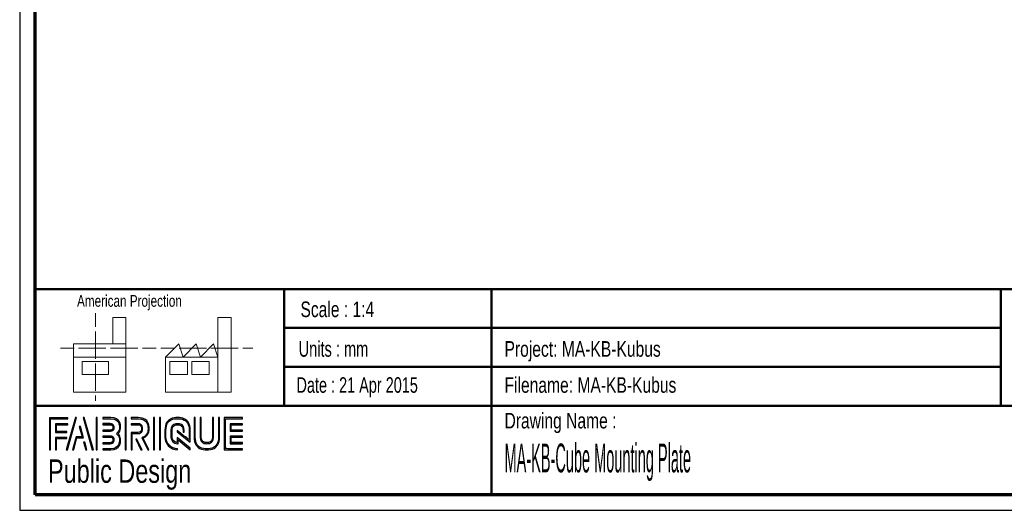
# Paper-space layout 'MA-KB-Cube Mounting Plate' of a CAD drawing. Header units: millimetres. Extents: x 7 to 207, y 7 to 289.
# Tile 1 of 4: x 7 to 133, y 7 to 70. Entities that reach past the tile are written whole.
import ezdxf

# ---------------------------------------------------------------- set-up
doc = ezdxf.new("R2010")
doc.units = ezdxf.units.MM
for name, color, linetype in [('FORMAT', 7, 'Continuous'), ('LAYER1', 7, 'Continuous'), ('LAYER2', 7, 'Continuous'), ('LOGO', 7, 'Continuous')]:
    doc.layers.add(name, color=color, linetype=linetype)
doc.styles.add('SLDTEXTSTYLE0', font='TXT', dxfattribs={"width": 0.7})
doc.styles.add('SLDTEXTSTYLE1', font='TXT', dxfattribs={"width": 0.75})
doc.styles.add('SLDTEXTSTYLE3', font='TXT', dxfattribs={"width": 0.694444})
doc.styles.add('SLDTEXTSTYLE4', font='TXT', dxfattribs={"width": 0.37675})

psp = doc.layouts.new('MA-KB-Cube Mounting Plate')

# ---------------------------------------------------------------- hatches: boundary and pattern name
at = {"layer": 'LOGO'}
for points in [[(10.68855, 15.1336), (10.82672, 15.1336), (10.82672, 19.11912), (13.02469, 19.11912), (13.02469, 19.25686), (10.68855, 19.25686)], [(14.15456, 19.27963), (14.01166, 19.27963), (12.83191, 15.15637), (12.97446, 15.15637)], [(16.31629, 15.15637), (15.13619, 19.27963), (14.98918, 19.27963), (16.17147, 15.15637)], [(16.81752, 15.15637), (16.81752, 19.27963), (16.67918, 19.27963), (16.67918, 15.15637)], [(20.52093, 15.15637), (20.52093, 19.27963), (20.38267, 19.27963), (20.38267, 15.15637)], [(24.1686, 15.15637), (24.1686, 19.27963), (24.0306, 19.27963), (24.0306, 15.15637)], [(24.95308, 15.15637), (24.95308, 19.27963), (24.81518, 19.27963), (24.81518, 15.15637)], [(11.58785, 17.50692), (11.58785, 18.3377), (13.02469, 18.3377), (13.02469, 18.47596), (11.44976, 18.47596), (11.44976, 17.36866), (12.88862, 17.36866), (12.88862, 17.50692)], [(13.78983, 15.15637), (14.20164, 16.66759), (15.03609, 16.66759), (14.641, 18.16306), (14.49338, 18.16306), (14.85705, 16.80585), (14.09593, 16.80585), (13.64956, 15.15637)], [(34.03082, 17.67811), (34.03082, 18.36047), (35.46179, 18.36047), (35.46179, 18.49873), (33.89221, 18.49873), (33.89221, 17.53967), (35.46179, 17.53967), (35.46179, 17.67811)], [(11.58785, 15.1336), (11.58785, 16.58759), (12.88862, 16.58759), (12.88862, 16.72532), (11.44976, 16.72532), (11.44976, 15.1336)], [(22.56952, 15.15637), (21.91096, 16.49853), (21.75712, 16.49853), (22.41578, 15.15637)], [(35.46179, 15.93832), (35.46179, 16.07676), (34.03082, 16.07676), (34.03082, 16.75912), (35.46179, 16.75912), (35.46179, 16.89721), (33.89221, 16.89721), (33.89221, 15.93832)], [(15.48788, 15.15637), (15.21477, 16.14361), (15.06706, 16.14361), (15.34778, 15.15637)]]:
    psp.add_hatch(color=7, dxfattribs=at).paths.add_polyline_path(points, flags=0)
h = psp.add_hatch(color=7, dxfattribs=at)
edge = h.paths.add_edge_path(flags=0)
edge.add_line((17.53017, 15.15637), (18.53718, 15.15637))
edge.add_spline(control_points=[(18.53718, 15.15637), (19.23136, 15.15637), (19.79569, 15.72253), (19.79569, 16.41803), (19.79569, 16.71117), (19.68123, 16.99259), (19.47874, 17.2215), (19.68123, 17.44989), (19.79569, 17.73149), (19.79569, 18.0248), (19.79569, 18.7196), (19.23136, 19.28488), (18.53718, 19.28488)], knot_values=[0, 0, 0, 0, 1, 2, 3, 4, 5, 6, 7, 8, 9, 10, 10, 10, 10], weights=[1, 1, 1, 1, 1, 1, 1, 1, 1, 1, 1, 1, 1], degree=3, periodic=0)
edge.add_line((18.53718, 19.28488), (17.53017, 19.28488))
edge.add_line((17.53017, 19.28488), (17.53017, 19.1468))
edge.add_line((17.53017, 19.1468), (18.53718, 19.1468))
edge.add_spline(control_points=[(18.53718, 19.1468), (19.15506, 19.1468), (19.65769, 18.64347), (19.65769, 18.0248), (19.65769, 17.74759), (19.54507, 17.47929), (19.34101, 17.26928)], knot_values=[0, 0, 0, 0, 1, 2, 3, 4, 4, 4, 4], weights=[1, 1, 1, 1, 1, 1, 1], degree=3, periodic=0)
edge.add_line((19.34101, 17.26928), (19.2941, 17.2215))
edge.add_line((19.2941, 17.2215), (19.34101, 17.17303))
edge.add_spline(control_points=[(19.34101, 17.17303), (19.54507, 16.96319), (19.65769, 16.6949), (19.65769, 16.41803), (19.65769, 15.79849), (19.15506, 15.29463), (18.53718, 15.29463)], knot_values=[0, 0, 0, 0, 1, 2, 3, 4, 4, 4, 4], weights=[1, 1, 1, 1, 1, 1, 1], degree=3, periodic=0)
edge.add_line((18.53718, 15.29463), (17.53017, 15.29463))
edge.add_line((17.53017, 15.29463), (17.53017, 15.15637))
h = psp.add_hatch(color=7, dxfattribs=at)
edge = h.paths.add_edge_path(flags=0)
edge.add_line((23.29083, 15.15637), (23.44431, 15.15637))
edge.add_line((23.44431, 15.15637), (22.71977, 16.63172))
edge.add_spline(control_points=[(22.71977, 16.63172), (23.1755, 16.87498), (23.47109, 17.34909), (23.47109, 17.86957), (23.47109, 18.64697), (22.83965, 19.27963), (22.06365, 19.27963)], knot_values=[0, 0, 0, 0, 1, 2, 3, 4, 4, 4, 4], weights=[1, 1, 1, 1, 1, 1, 1], degree=3, periodic=0)
edge.add_line((22.06365, 19.27963), (21.16707, 19.27963))
edge.add_line((21.16707, 19.27963), (21.16707, 19.1419))
edge.add_line((21.16707, 19.1419), (22.06365, 19.1419))
edge.add_spline(control_points=[(22.06365, 19.1419), (22.7637, 19.1419), (23.33318, 18.57101), (23.33318, 17.86957), (23.33318, 17.37831), (23.04634, 16.92608), (22.60164, 16.71765)], knot_values=[0, 0, 0, 0, 1, 2, 3, 4, 4, 4, 4], weights=[1, 1, 1, 1, 1, 1, 1], degree=3, periodic=0)
edge.add_line((22.60164, 16.71765), (22.53802, 16.6879))
edge.add_line((22.53802, 16.6879), (23.29083, 15.15637))
h = psp.add_hatch(color=7, dxfattribs=at)
edge = h.paths.add_edge_path(flags=0)
edge.add_line((28.7594, 16.14274), (28.75992, 17.64766))
edge.add_spline(control_points=[(28.75992, 17.64766), (28.75992, 18.54774), (28.02908, 19.27963), (27.13101, 19.27963), (26.23206, 19.27963), (25.50104, 18.54774), (25.50104, 17.64766)], knot_values=[0, 0, 0, 0, 1, 2, 3, 4, 4, 4, 4], weights=[1, 1, 1, 1, 1, 1, 1], degree=3, periodic=0)
edge.add_line((25.50104, 17.64766), (25.50104, 16.78853))
edge.add_spline(control_points=[(25.50104, 16.78853), (25.50104, 15.88879), (26.23163, 15.15637), (27.12996, 15.15637)], knot_values=[1, 1, 1, 1, 2, 2, 2, 2], weights=[1, 1, 1, 1], degree=3, periodic=0)
edge.add_line((27.12996, 15.15637), (27.12996, 15.29463))
edge.add_spline(control_points=[(27.12996, 15.29463), (26.30776, 15.29463), (25.6393, 15.9651), (25.6393, 16.78853)], knot_values=[3, 3, 3, 3, 4, 4, 4, 4], weights=[1, 1, 1, 1], degree=3, periodic=0)
edge.add_line((25.6393, 16.78853), (25.6393, 17.64766))
edge.add_spline(control_points=[(25.6393, 17.64766), (25.6393, 18.47161), (26.30837, 19.1419), (27.13101, 19.1419), (27.95295, 19.1419), (28.62158, 18.47161), (28.62158, 17.64766)], knot_values=[0, 0, 0, 0, 1, 2, 3, 4, 4, 4, 4], weights=[1, 1, 1, 1, 1, 1, 1], degree=3, periodic=0)
edge.add_spline(control_points=[(28.62158, 17.64766), (28.62158, 16.64869), (28.62158, 16.4224), (28.4274, 16.57064), (27.05969, 17.63505)], knot_values=[0, 0, 0, 0, 1, 2, 2, 2, 2], weights=[1, 1, 1, 1, 1], degree=3, periodic=0)
edge.add_line((27.05969, 17.63505), (27.05969, 17.46897))
edge.add_line((27.05969, 17.46897), (28.7594, 16.14274))
h = psp.add_hatch(color=7, dxfattribs=at)
edge = h.paths.add_edge_path(flags=0)
edge.add_line((29.25932, 19.27963), (29.25932, 16.78853))
edge.add_spline(control_points=[(29.25932, 16.78853), (29.25932, 15.88879), (29.98999, 15.15637), (30.88806, 15.15637), (31.78709, 15.15637), (32.51793, 15.88879), (32.51793, 16.78853)], knot_values=[0, 0, 0, 0, 1, 2, 3, 4, 4, 4, 4], weights=[1, 1, 1, 1, 1, 1, 1], degree=3, periodic=0)
edge.add_line((32.51793, 16.78853), (32.51793, 19.27963))
edge.add_line((32.51793, 19.27963), (32.37994, 19.27963))
edge.add_line((32.37994, 19.27963), (32.37994, 16.78853))
edge.add_spline(control_points=[(32.37994, 16.78853), (32.37994, 15.9651), (31.71061, 15.29463), (30.88806, 15.29463), (30.06603, 15.29463), (29.39705, 15.9651), (29.39705, 16.78853)], knot_values=[0, 0, 0, 0, 1, 2, 3, 4, 4, 4, 4], weights=[1, 1, 1, 1, 1, 1, 1], degree=3, periodic=0)
edge.add_line((29.39705, 16.78853), (29.39705, 19.27963))
edge.add_line((29.39705, 19.27963), (29.25932, 19.27963))
h = psp.add_hatch(color=7, dxfattribs=at)
edge = h.paths.add_edge_path(flags=0)
edge.add_line((30.03917, 19.27963), (30.03917, 16.79045))
edge.add_spline(control_points=[(30.03917, 16.79045), (30.03917, 16.32107), (30.4199, 15.93885), (30.88806, 15.93885), (31.35647, 15.93885), (31.73747, 16.32107), (31.73747, 16.79045)], knot_values=[0, 0, 0, 0, 1, 2, 3, 4, 4, 4, 4], weights=[1, 1, 1, 1, 1, 1, 1], degree=3, periodic=0)
edge.add_line((31.73747, 16.79045), (31.73747, 19.27963))
edge.add_line((31.73747, 19.27963), (31.59956, 19.27963))
edge.add_line((31.59956, 19.27963), (31.59956, 16.79045))
edge.add_spline(control_points=[(31.59956, 16.79045), (31.59956, 16.39703), (31.27999, 16.07693), (30.88806, 16.07693), (30.49577, 16.07693), (30.1769, 16.39703), (30.1769, 16.79045)], knot_values=[0, 0, 0, 0, 1, 2, 3, 4, 4, 4, 4], weights=[1, 1, 1, 1, 1, 1, 1], degree=3, periodic=0)
edge.add_line((30.1769, 16.79045), (30.1769, 19.27963))
edge.add_line((30.1769, 19.27963), (30.03917, 19.27963))
h = psp.add_hatch(color=7, dxfattribs=at)
edge = h.paths.add_edge_path(flags=0)
edge.add_line((35.46179, 15.15585), (35.46179, 15.29393))
edge.add_spline(control_points=[(35.46179, 15.29393), (33.39894, 15.29393), (33.26926, 15.29393), (33.26926, 15.42484), (33.26926, 19.01099), (33.26926, 19.1419)], knot_values=[0, 0, 0, 0, 1, 2, 3, 3, 3, 3], weights=[1, 1, 1, 1, 1, 1], degree=3, periodic=0)
edge.add_line((33.26926, 19.1419), (35.46179, 19.1419))
edge.add_line((35.46179, 19.1419), (35.46179, 19.27963))
edge.add_line((35.46179, 19.27963), (33.13091, 19.27963))
edge.add_line((33.13091, 19.27963), (33.13091, 15.15585))
edge.add_line((33.13091, 15.15585), (35.46179, 15.15585))
h = psp.add_hatch(color=7, dxfattribs=at)
edge = h.paths.add_edge_path(flags=0)
edge.add_line((17.53017, 17.53932), (18.53517, 17.53932))
edge.add_spline(control_points=[(18.53517, 17.53932), (18.78762, 17.57065), (18.97121, 17.77909), (18.97121, 18.02428), (18.97121, 18.29415), (18.75708, 18.50608), (18.48337, 18.50608)], knot_values=[0, 0, 0, 0, 1, 2, 3, 4, 4, 4, 4], weights=[1, 1, 1, 1, 1, 1, 1], degree=3, periodic=0)
edge.add_line((18.48337, 18.50608), (17.53017, 18.50608))
edge.add_line((17.53017, 18.50608), (17.53017, 18.36783))
edge.add_line((17.53017, 18.36783), (18.48337, 18.36783))
edge.add_spline(control_points=[(18.48337, 18.36783), (18.67947, 18.36783), (18.83321, 18.21697), (18.83321, 18.02428), (18.83321, 17.84857), (18.70143, 17.69911), (18.52607, 17.67671)], knot_values=[0, 0, 0, 0, 1, 2, 3, 4, 4, 4, 4], weights=[1, 1, 1, 1, 1, 1, 1], degree=3, periodic=0)
edge.add_line((18.52607, 17.67671), (17.53017, 17.67723))
edge.add_line((17.53017, 17.67723), (17.53017, 17.53932))
h = psp.add_hatch(color=7, dxfattribs=at)
edge = h.paths.add_edge_path(flags=0)
edge.add_line((21.16707, 18.36047), (22.00957, 18.36047))
edge.add_spline(control_points=[(22.00957, 18.36047), (22.27699, 18.36047), (22.49427, 18.14049), (22.49427, 17.86957), (22.49427, 17.599), (22.27699, 17.37866), (22.00957, 17.37866)], knot_values=[0, 0, 0, 0, 1, 2, 3, 4, 4, 4, 4], weights=[1, 1, 1, 1, 1, 1, 1], degree=3, periodic=0)
edge.add_line((22.00957, 17.37866), (21.16707, 17.37866))
edge.add_line((21.16707, 17.37866), (21.16707, 15.15637))
edge.add_line((21.16707, 15.15637), (21.30507, 15.15637))
edge.add_line((21.30507, 15.15637), (21.30507, 17.24093))
edge.add_line((21.30507, 17.24093), (22.00957, 17.24093))
edge.add_spline(control_points=[(22.00957, 17.24093), (22.35312, 17.24093), (22.63244, 17.5227), (22.63244, 17.86957), (22.63244, 18.21627), (22.35312, 18.49873), (22.00957, 18.49873)], knot_values=[0, 0, 0, 0, 1, 2, 3, 4, 4, 4, 4], weights=[1, 1, 1, 1, 1, 1, 1], degree=3, periodic=0)
edge.add_line((22.00957, 18.49873), (21.16707, 18.49873))
edge.add_line((21.16707, 18.49873), (21.16707, 18.36047))
h = psp.add_hatch(color=7, dxfattribs=at)
edge = h.paths.add_edge_path(flags=0)
edge.add_line((28.7594, 15.15637), (28.7594, 15.34836))
edge.add_line((28.7594, 15.34836), (27.05969, 16.71555))
edge.add_line((27.05969, 16.71555), (27.05969, 16.09041))
edge.add_spline(control_points=[(27.05969, 16.09041), (26.70197, 16.12681), (26.41863, 16.421), (26.41863, 16.79045)], knot_values=[0, 0, 0, 0, 1, 1, 1, 1], weights=[1, 1, 1, 1], degree=3, periodic=0)
edge.add_line((26.41863, 16.79045), (26.41941, 17.64626))
edge.add_spline(control_points=[(26.41941, 17.64626), (26.41941, 18.03933), (26.73881, 18.3596), (27.13101, 18.3596), (27.52295, 18.3596), (27.84225, 18.03933), (27.84225, 17.64626)], knot_values=[0, 0, 0, 0, 1, 2, 3, 4, 4, 4, 4], weights=[1, 1, 1, 1, 1, 1, 1], degree=3, periodic=0)
edge.add_line((27.84225, 17.64626), (27.84147, 17.40877))
edge.add_line((27.84147, 17.40877), (27.97955, 17.40824))
edge.add_line((27.97955, 17.40824), (27.98007, 17.64591))
edge.add_spline(control_points=[(27.98007, 17.64591), (27.98007, 18.11546), (27.59908, 18.49733), (27.13101, 18.49733), (26.66259, 18.49733), (26.28142, 18.11546), (26.28142, 17.64626)], knot_values=[0, 0, 0, 0, 1, 2, 3, 4, 4, 4, 4], weights=[1, 1, 1, 1, 1, 1, 1], degree=3, periodic=0)
edge.add_line((26.28142, 17.64626), (26.28037, 16.79045))
edge.add_spline(control_points=[(26.28037, 16.79045), (26.28037, 16.32072), (26.66084, 15.93815), (27.12821, 15.93815)], knot_values=[0, 0, 0, 0, 1, 1, 1, 1], weights=[1, 1, 1, 1], degree=3, periodic=0)
edge.add_line((27.12821, 15.93815), (27.19734, 15.93815))
edge.add_line((27.19734, 15.93815), (27.19734, 16.43605))
edge.add_line((27.19734, 16.43605), (28.7594, 15.15637))
h = psp.add_hatch(color=7, dxfattribs=at)
edge = h.paths.add_edge_path(flags=0)
edge.add_line((17.53017, 15.92887), (18.48337, 15.92887))
edge.add_spline(control_points=[(18.48337, 15.92887), (18.75253, 15.92887), (18.97121, 16.14816), (18.97121, 16.41803), (18.97121, 16.68807), (18.75708, 16.89966), (18.48337, 16.89966), (18.48319, 16.89966), (17.52999, 16.89773)], knot_values=[0, 0, 0, 0, 1, 2, 3, 4, 5, 6, 6, 6, 6], weights=[1, 1, 1, 1, 1, 1, 1, 1, 1], degree=3, periodic=0)
edge.add_line((17.52999, 16.89773), (17.53017, 16.75965))
edge.add_line((17.53017, 16.75965), (18.48337, 16.76157))
edge.add_spline(control_points=[(18.48337, 16.76157), (18.67947, 16.76157), (18.83321, 16.61054), (18.83321, 16.41803), (18.83321, 16.22429), (18.67632, 16.06661), (18.48337, 16.06661)], knot_values=[0, 0, 0, 0, 1, 2, 3, 4, 4, 4, 4], weights=[1, 1, 1, 1, 1, 1, 1], degree=3, periodic=0)
edge.add_line((18.48337, 16.06661), (17.53017, 16.06661))
edge.add_line((17.53017, 16.06661), (17.53017, 15.92887))

# ---------------------------------------------------------------- linework, layer by layer
at = {"color": 7, "linetype": 'Continuous', "lineweight": 18}
for p, q in [((16.57731, 32.67884), (16.57731, 30.92174)), ((20.49867, 32.11456), (18.81678, 32.11456)), ((18.81678, 32.11456), (18.81678, 28.73787)), ((20.49867, 27.0496), (20.49867, 32.11456)), ((32.31947, 27.05393), (32.31947, 32.11897)), ((32.31947, 32.11897), (34.00137, 32.11897)), ((34.00137, 32.11897), (34.00137, 22.55316)), ((16.57731, 30.33447), (16.57731, 28.57272)), ((12.08922, 28.17816), (13.83971, 28.17816)), ((13.77111, 28.73787), (13.77111, 27.0496)), ((13.77111, 28.73787), (20.49867, 28.73787)), ((14.4247, 28.17816), (16.17967, 28.17816)), ((16.17967, 28.17816), (17.93473, 28.17816)), ((16.57731, 28.57272), (16.57731, 26.81105)), ((18.51972, 28.17816), (20.2747, 28.17816)), ((20.2747, 28.17816), (22.02967, 28.17816)), ((22.61466, 28.17816), (24.36964, 28.17816)), ((24.97951, 28.18257), (26.73449, 28.18257)), ((25.59191, 27.05393), (27.2738, 28.74228)), ((27.2738, 28.74228), (27.83611, 27.05393)), ((27.31948, 28.18257), (29.07446, 28.18257)), ((27.83611, 27.05393), (29.518, 28.74228)), ((29.07446, 28.18257), (30.82943, 28.18257)), ((29.518, 28.74228), (30.08, 27.05393)), ((30.08, 27.05393), (31.76189, 28.74228)), ((31.41442, 28.18257), (33.16971, 28.18257)), ((31.76189, 28.74228), (32.31947, 27.05393)), ((33.16971, 28.18257), (34.92469, 28.18257)), ((35.50968, 28.18257), (36.80756, 28.18257)), ((13.77111, 27.0496), (20.49867, 27.0496)), ((13.77111, 27.0496), (13.77111, 22.54875)), ((20.49867, 27.0496), (20.49867, 22.54875)), ((32.31947, 27.05393), (25.59191, 27.05393)), ((25.59191, 27.05393), (25.59191, 22.55316)), ((32.31947, 27.05393), (32.31947, 22.55316)), ((14.89542, 26.48997), (18.2592, 26.48997)), ((14.89542, 24.80146), (14.89542, 26.48997)), ((16.57731, 26.22377), (16.57731, 24.46218)), ((18.2592, 26.48997), (18.2592, 24.80146)), ((26.15422, 26.49438), (28.39811, 26.49438)), ((26.15422, 24.80587), (26.15422, 26.49438)), ((28.39811, 26.49438), (28.39811, 24.80587)), ((28.95569, 26.49438), (31.19989, 26.49438)), ((28.95569, 24.80587), (28.95569, 26.49438)), ((31.19989, 26.49438), (31.19989, 24.80587)), ((18.2592, 24.80146), (14.89542, 24.80146)), ((16.57731, 24.46218), (16.57731, 22.70028)), ((28.39811, 24.80587), (26.15422, 24.80587)), ((31.19989, 24.80587), (28.95569, 24.80587)), ((13.77111, 22.54875), (20.49867, 22.54875)), ((16.57731, 22.11308), (16.57731, 21.42476)), ((25.59191, 22.55316), (32.31947, 22.55316)), ((32.31947, 22.55316), (34.00137, 22.55316))]:
    psp.add_line(p, q, dxfattribs=at)
at = {"layer": 'LAYER1', "lineweight": 50}
for p, q in [((8.85193, 35.78391), (201.35193, 35.78391)), ((40.81378, 35.78391), (40.81378, 20.78391)), ((67.43211, 35.78391), (67.43211, 9.38997)), ((132.8499, 35.78391), (132.8499, 20.78391)), ((40.81378, 30.78391), (132.8499, 30.78391)), ((40.81378, 25.78391), (132.8499, 25.78391)), ((8.85193, 20.78391), (201.35193, 20.78391))]:
    psp.add_line(p, q, dxfattribs=at)
at = {"layer": 'LAYER2', "lineweight": 70}
for p, q in [((8.85193, 9.38997), (8.85193, 287.70219)), ((201.35193, 9.38997), (8.85193, 9.38997))]:
    psp.add_line(p, q, dxfattribs=at)
at = {"layer": 'LOGO'}
for p, q in [((6.85193, 289.01784), (6.85193, 7.38997)), ((6.85193, 7.38997), (203.35304, 7.38997))]:
    psp.add_line(p, q, dxfattribs=at)
at = {"layer": 'LOGO', "color": 7, "linetype": 'Continuous', "lineweight": 25}
for p, q in [((13.02469, 19.25686), (10.68855, 19.25686)), ((14.01166, 19.27963), (12.83191, 15.15637)), ((12.97446, 15.15637), (14.15456, 19.27963))]:
    psp.add_line(p, q, dxfattribs=at)
at = {"layer": 'LOGO', "color": 7, "lineweight": 25}
for p, q in [((10.68855, 19.25686), (10.68855, 15.1336)), ((10.82672, 19.11912), (13.02469, 19.11912)), ((10.82672, 15.1336), (10.82672, 19.11912)), ((13.02469, 19.11912), (13.02469, 19.25686)), ((14.15456, 19.27963), (14.01166, 19.27963)), ((14.98918, 19.27963), (16.17147, 15.15637)), ((15.13619, 19.27963), (14.98918, 19.27963)), ((16.31629, 15.15637), (15.13619, 19.27963)), ((16.67918, 19.27963), (16.67918, 15.15637)), ((16.81752, 19.27963), (16.67918, 19.27963)), ((16.81752, 15.15637), (16.81752, 19.27963)), ((17.53017, 19.28488), (17.53017, 19.1468)), ((18.53718, 19.28488), (17.53017, 19.28488)), ((17.53017, 19.1468), (18.53718, 19.1468)), ((20.38267, 19.27963), (20.38267, 15.15637)), ((20.52093, 19.27963), (20.38267, 19.27963)), ((20.52093, 15.15637), (20.52093, 19.27963)), ((22.06365, 19.27963), (21.16707, 19.27963)), ((21.16707, 19.27963), (21.16707, 19.1419)), ((21.16707, 19.1419), (22.06365, 19.1419)), ((24.0306, 19.27963), (24.0306, 15.15637)), ((24.1686, 19.27963), (24.0306, 19.27963)), ((24.1686, 15.15637), (24.1686, 19.27963)), ((24.81518, 19.27963), (24.81518, 15.15637)), ((24.95308, 19.27963), (24.81518, 19.27963)), ((24.95308, 15.15637), (24.95308, 19.27963)), ((29.39705, 19.27963), (29.25932, 19.27963)), ((29.25932, 19.27963), (29.25932, 16.78853)), ((29.39705, 19.27963), (29.25932, 19.27963)), ((29.25932, 19.27963), (29.25932, 16.78853)), ((29.39705, 16.78853), (29.39705, 19.27963)), ((29.39705, 16.78853), (29.39705, 19.27963)), ((30.1769, 19.27963), (30.03917, 19.27963)), ((30.03917, 19.27963), (30.03917, 16.79045)), ((30.1769, 19.27963), (30.03917, 19.27963)), ((30.03917, 19.27963), (30.03917, 16.79045)), ((30.1769, 16.79045), (30.1769, 19.27963)), ((30.1769, 16.79045), (30.1769, 19.27963)), ((31.59956, 19.27963), (31.59956, 16.79045)), ((31.73747, 19.27963), (31.59956, 19.27963)), ((31.59956, 19.27963), (31.59956, 16.79045)), ((31.73747, 19.27963), (31.59956, 19.27963)), ((31.73747, 16.79045), (31.73747, 19.27963)), ((31.73747, 16.79045), (31.73747, 19.27963)), ((32.37994, 19.27963), (32.37994, 16.78853)), ((32.51793, 19.27963), (32.37994, 19.27963)), ((32.37994, 19.27963), (32.37994, 16.78853)), ((32.51793, 19.27963), (32.37994, 19.27963)), ((32.51793, 16.78853), (32.51793, 19.27963)), ((32.51793, 16.78853), (32.51793, 19.27963)), ((35.46179, 19.27963), (33.13091, 19.27963)), ((33.13091, 19.27963), (33.13091, 15.15585)), ((35.46179, 19.27963), (33.13091, 19.27963)), ((33.13091, 19.27963), (33.13091, 15.15585)), ((33.26926, 19.1419), (35.46179, 19.1419)), ((33.26926, 19.1419), (35.46179, 19.1419)), ((35.46179, 19.1419), (35.46179, 19.27963)), ((35.46179, 19.1419), (35.46179, 19.27963)), ((13.02469, 18.47596), (11.44976, 18.47596)), ((11.44976, 18.47596), (11.44976, 17.36866)), ((11.58785, 17.50692), (11.58785, 18.3377)), ((11.58785, 18.3377), (13.02469, 18.3377)), ((13.02469, 18.3377), (13.02469, 18.47596)), ((14.641, 18.16306), (14.49338, 18.16306)), ((14.49338, 18.16306), (14.85705, 16.80585)), ((15.03609, 16.66759), (14.641, 18.16306)), ((17.53017, 18.50608), (17.53017, 18.36783)), ((18.48337, 18.50608), (17.53017, 18.50608)), ((17.53017, 18.36783), (18.48337, 18.36783)), ((22.00957, 18.49873), (21.16707, 18.49873)), ((21.16707, 18.49873), (21.16707, 18.36047)), ((22.00957, 18.49873), (21.16707, 18.49873)), ((21.16707, 18.49873), (21.16707, 18.36047)), ((21.16707, 18.36047), (22.00957, 18.36047)), ((21.16707, 18.36047), (22.00957, 18.36047)), ((35.46179, 18.49873), (33.89221, 18.49873)), ((33.89221, 18.49873), (33.89221, 17.53967)), ((35.46179, 18.49873), (33.89221, 18.49873)), ((33.89221, 18.49873), (33.89221, 17.53967)), ((34.03082, 17.67811), (34.03082, 18.36047)), ((34.03082, 18.36047), (35.46179, 18.36047)), ((34.03082, 17.67811), (34.03082, 18.36047)), ((34.03082, 18.36047), (35.46179, 18.36047)), ((35.46179, 18.36047), (35.46179, 18.49873)), ((35.46179, 18.36047), (35.46179, 18.49873)), ((11.44976, 17.36866), (12.88862, 17.36866)), ((12.88862, 16.72532), (11.44976, 16.72532)), ((11.44976, 16.72532), (11.44976, 15.1336)), ((12.88862, 17.50692), (11.58785, 17.50692)), ((11.58785, 15.1336), (11.58785, 16.58759)), ((11.58785, 16.58759), (12.88862, 16.58759)), ((12.88862, 17.36866), (12.88862, 17.50692)), ((12.88862, 16.58759), (12.88862, 16.72532)), ((14.09593, 16.80585), (13.64956, 15.15637)), ((13.78983, 15.15637), (14.20164, 16.66759)), ((14.85705, 16.80585), (14.09593, 16.80585)), ((17.52999, 16.89773), (17.53017, 16.75965)), ((18.52607, 17.67671), (17.53017, 17.67723)), ((17.53017, 17.67723), (17.53017, 17.53932)), ((17.53017, 17.53932), (18.53517, 17.53932)), ((17.53017, 16.75965), (18.48337, 16.76157)), ((19.34101, 17.26928), (19.2941, 17.2215)), ((19.2941, 17.2215), (19.34101, 17.17303)), ((22.00957, 17.37866), (21.16707, 17.37866)), ((21.16707, 17.37866), (21.16707, 15.15637)), ((22.00957, 17.37866), (21.16707, 17.37866)), ((21.16707, 17.37866), (21.16707, 15.15637)), ((21.30507, 15.15637), (21.30507, 17.24093)), ((21.30507, 17.24093), (22.00957, 17.24093)), ((21.30507, 15.15637), (21.30507, 17.24093)), ((21.30507, 17.24093), (22.00957, 17.24093)), ((21.75712, 16.49853), (22.41578, 15.15637)), ((21.91096, 16.49853), (21.75712, 16.49853)), ((21.75712, 16.49853), (22.41578, 15.15637)), ((21.91096, 16.49853), (21.75712, 16.49853)), ((22.56952, 15.15637), (21.91096, 16.49853)), ((22.56952, 15.15637), (21.91096, 16.49853)), ((22.60164, 16.71765), (22.53802, 16.6879)), ((22.53802, 16.6879), (23.29083, 15.15637)), ((23.44431, 15.15637), (22.71977, 16.63172)), ((25.50104, 17.64766), (25.50104, 16.78853)), ((25.50104, 17.64766), (25.50104, 16.78853)), ((25.6393, 16.78853), (25.6393, 17.64766)), ((25.6393, 16.78853), (25.6393, 17.64766)), ((26.28142, 17.64626), (26.28037, 16.79045)), ((26.41863, 16.79045), (26.41941, 17.64626)), ((27.05969, 17.63505), (27.05969, 17.46897)), ((27.05969, 17.63505), (27.05969, 17.46897)), ((27.05969, 17.46897), (28.7594, 16.14274)), ((27.05969, 17.46897), (28.7594, 16.14274)), ((28.7594, 15.34836), (27.05969, 16.71555)), ((27.05969, 16.71555), (27.05969, 16.09041)), ((27.84225, 17.64626), (27.84147, 17.40877)), ((27.84147, 17.40877), (27.97955, 17.40824)), ((27.97955, 17.40824), (27.98007, 17.64591)), ((28.7594, 16.14274), (28.75992, 17.64766)), ((28.7594, 16.14274), (28.75992, 17.64766)), ((33.89221, 17.53967), (35.46179, 17.53967)), ((33.89221, 17.53967), (35.46179, 17.53967)), ((35.46179, 16.89721), (33.89221, 16.89721)), ((33.89221, 16.89721), (33.89221, 15.93832)), ((35.46179, 16.89721), (33.89221, 16.89721)), ((33.89221, 16.89721), (33.89221, 15.93832)), ((35.46179, 17.67811), (34.03082, 17.67811)), ((35.46179, 17.67811), (34.03082, 17.67811)), ((34.03082, 16.07676), (34.03082, 16.75912)), ((34.03082, 16.75912), (35.46179, 16.75912)), ((34.03082, 16.07676), (34.03082, 16.75912)), ((34.03082, 16.75912), (35.46179, 16.75912)), ((35.46179, 17.53967), (35.46179, 17.67811)), ((35.46179, 17.53967), (35.46179, 17.67811)), ((35.46179, 16.75912), (35.46179, 16.89721)), ((35.46179, 16.75912), (35.46179, 16.89721)), ((15.06706, 16.14361), (15.34778, 15.15637)), ((15.21477, 16.14361), (15.06706, 16.14361)), ((15.48788, 15.15637), (15.21477, 16.14361)), ((18.48337, 16.06661), (17.53017, 16.06661)), ((17.53017, 16.06661), (17.53017, 15.92887)), ((17.53017, 15.92887), (18.48337, 15.92887)), ((18.53718, 15.29463), (17.53017, 15.29463)), ((17.53017, 15.29463), (17.53017, 15.15637)), ((27.12821, 15.93815), (27.19734, 15.93815)), ((27.12996, 15.15637), (27.12996, 15.29463)), ((27.12996, 15.15637), (27.12996, 15.29463)), ((27.19734, 15.93815), (27.19734, 16.43605)), ((27.19734, 16.43605), (28.7594, 15.15637)), ((28.7594, 15.15637), (28.7594, 15.34836)), ((33.89221, 15.93832), (35.46179, 15.93832)), ((33.89221, 15.93832), (35.46179, 15.93832)), ((35.46179, 16.07676), (34.03082, 16.07676)), ((35.46179, 16.07676), (34.03082, 16.07676)), ((35.46179, 15.93832), (35.46179, 16.07676)), ((35.46179, 15.93832), (35.46179, 16.07676)), ((35.46179, 15.15585), (35.46179, 15.29393)), ((35.46179, 15.15585), (35.46179, 15.29393)), ((10.68855, 15.1336), (10.82672, 15.1336)), ((11.44976, 15.1336), (11.58785, 15.1336)), ((12.83191, 15.15637), (12.97446, 15.15637)), ((13.64956, 15.15637), (13.78983, 15.15637)), ((15.34778, 15.15637), (15.48788, 15.15637)), ((16.17147, 15.15637), (16.31629, 15.15637)), ((16.67918, 15.15637), (16.81752, 15.15637)), ((17.53017, 15.15637), (18.53718, 15.15637)), ((20.38267, 15.15637), (20.52093, 15.15637)), ((21.16707, 15.15637), (21.30507, 15.15637)), ((21.16707, 15.15637), (21.30507, 15.15637)), ((22.41578, 15.15637), (22.56952, 15.15637)), ((22.41578, 15.15637), (22.56952, 15.15637)), ((23.29083, 15.15637), (23.44431, 15.15637)), ((24.0306, 15.15637), (24.1686, 15.15637)), ((24.81518, 15.15637), (24.95308, 15.15637)), ((33.13091, 15.15585), (35.46179, 15.15585)), ((33.13091, 15.15585), (35.46179, 15.15585))]:
    psp.add_line(p, q, dxfattribs=at)
for points, degree in [([(18.53718, 15.15637), (19.23136, 15.15637), (19.79569, 15.72253), (19.79569, 16.41803), (19.79569, 16.71117), (19.68123, 16.99259), (19.47874, 17.2215), (19.68123, 17.44989), (19.79569, 17.73149), (19.79569, 18.0248), (19.79569, 18.7196), (19.23136, 19.28488), (18.53718, 19.28488)], 3), ([(18.53718, 19.1468), (19.15506, 19.1468), (19.65769, 18.64347), (19.65769, 18.0248), (19.65769, 17.74759), (19.54507, 17.47929), (19.34101, 17.26928)], 3), ([(22.71977, 16.63172), (23.1755, 16.87498), (23.47109, 17.34909), (23.47109, 17.86957), (23.47109, 18.64697), (22.83965, 19.27963), (22.06365, 19.27963)], 3), ([(22.06365, 19.1419), (22.7637, 19.1419), (23.33318, 18.57101), (23.33318, 17.86957), (23.33318, 17.37831), (23.04634, 16.92608), (22.60164, 16.71765)], 3), ([(28.75992, 17.64766), (28.75992, 18.54774), (28.02908, 19.27963), (27.13101, 19.27963), (26.23206, 19.27963), (25.50104, 18.54774), (25.50104, 17.64766)], 3), ([(25.6393, 17.64766), (25.6393, 18.47161), (26.30837, 19.1419), (27.13101, 19.1419), (27.95295, 19.1419), (28.62158, 18.47161), (28.62158, 17.64766)], 3), ([(35.46179, 15.29393), (33.39894, 15.29393), (33.26926, 15.29393), (33.26926, 15.42484), (33.26926, 19.01099), (33.26926, 19.1419)], 3), ([(18.53517, 17.53932), (18.78762, 17.57065), (18.97121, 17.77909), (18.97121, 18.02428), (18.97121, 18.29415), (18.75708, 18.50608), (18.48337, 18.50608)], 3), ([(18.48337, 18.36783), (18.67947, 18.36783), (18.83321, 18.21697), (18.83321, 18.02428), (18.83321, 17.84857), (18.70143, 17.69911), (18.52607, 17.67671)], 3), ([(22.00957, 17.24093), (22.35312, 17.24093), (22.63244, 17.5227), (22.63244, 17.86957), (22.63244, 18.21627), (22.35312, 18.49873), (22.00957, 18.49873)], 3), ([(22.00957, 18.36047), (22.27699, 18.36047), (22.49427, 18.14049), (22.49427, 17.86957), (22.49427, 17.599), (22.27699, 17.37866), (22.00957, 17.37866)], 3), ([(27.98007, 17.64591), (27.98007, 18.11546), (27.59908, 18.49733), (27.13101, 18.49733), (26.66259, 18.49733), (26.28142, 18.11546), (26.28142, 17.64626)], 3), ([(26.41941, 17.64626), (26.41941, 18.03933), (26.73881, 18.3596), (27.13101, 18.3596), (27.52295, 18.3596), (27.84225, 18.03933), (27.84225, 17.64626)], 3), ([(14.20164, 16.66759), (14.29404, 16.66759), (15.03609, 16.66759)], 2), ([(18.48337, 15.92887), (18.75253, 15.92887), (18.97121, 16.14816), (18.97121, 16.41803), (18.97121, 16.68807), (18.75708, 16.89966), (18.48337, 16.89966), (18.48319, 16.89966), (17.52999, 16.89773)], 3), ([(18.48337, 16.76157), (18.67947, 16.76157), (18.83321, 16.61054), (18.83321, 16.41803), (18.83321, 16.22429), (18.67632, 16.06661), (18.48337, 16.06661)], 3), ([(19.34101, 17.17303), (19.54507, 16.96319), (19.65769, 16.6949), (19.65769, 16.41803), (19.65769, 15.79849), (19.15506, 15.29463), (18.53718, 15.29463)], 3), ([(25.50104, 16.78853), (25.50104, 15.88879), (26.23163, 15.15637), (27.12996, 15.15637)], 3), ([(25.50104, 16.78853), (25.50104, 15.88879), (26.23163, 15.15637), (27.12996, 15.15637)], 3), ([(27.12996, 15.29463), (26.30776, 15.29463), (25.6393, 15.9651), (25.6393, 16.78853)], 3), ([(27.12996, 15.29463), (26.30776, 15.29463), (25.6393, 15.9651), (25.6393, 16.78853)], 3), ([(26.28037, 16.79045), (26.28037, 16.32072), (26.66084, 15.93815), (27.12821, 15.93815)], 3), ([(27.05969, 16.09041), (26.70197, 16.12681), (26.41863, 16.421), (26.41863, 16.79045)], 3), ([(28.62158, 17.64766), (28.62158, 16.64869), (28.62158, 16.4224), (28.4274, 16.57064), (27.05969, 17.63505)], 3), ([(29.25932, 16.78853), (29.25932, 15.88879), (29.98999, 15.15637), (30.88806, 15.15637), (31.78709, 15.15637), (32.51793, 15.88879), (32.51793, 16.78853)], 3), ([(32.37994, 16.78853), (32.37994, 15.9651), (31.71061, 15.29463), (30.88806, 15.29463), (30.06603, 15.29463), (29.39705, 15.9651), (29.39705, 16.78853)], 3), ([(30.03917, 16.79045), (30.03917, 16.32107), (30.4199, 15.93885), (30.88806, 15.93885), (31.35647, 15.93885), (31.73747, 16.32107), (31.73747, 16.79045)], 3), ([(31.59956, 16.79045), (31.59956, 16.39703), (31.27999, 16.07693), (30.88806, 16.07693), (30.49577, 16.07693), (30.1769, 16.39703), (30.1769, 16.79045)], 3)]:
    psp.add_open_spline(points, degree=degree, dxfattribs=at)

# ---------------------------------------------------------------- texts
at = {"layer": 'FORMAT', "color": 218, "insert": (69.11941, 15.95536), "char_height": 3.7041667, "attachment_point": 1, "style": 'SLDTEXTSTYLE4'}
psp.add_mtext('MA-KB-Cube Mounting Plate', dxfattribs=at)
at = {"layer": 'LAYER1', "attachment_point": 1}
for s, insert, char_height, style in [('American Projection', (14.2195, 35.00631), 1.5, 'SLDTEXTSTYLE1'), ('Scale : 1:4', (42.91174, 34.17968), 2, 'SLDTEXTSTYLE1'), ('Units : mm', (42.67714, 29.09522), 2, 'SLDTEXTSTYLE0'), ('Project: MA-KB-Kubus', (69.11941, 29.09522), 2, 'SLDTEXTSTYLE1'), ('Date : 21 Apr 2015', (42.40054, 24.4694), 2, 'SLDTEXTSTYLE3'), ('Filename: MA-KB-Kubus', (69.11941, 24.4694), 2, 'SLDTEXTSTYLE1'), ('Drawing Name :', (69.11941, 19.89398), 2, 'SLDTEXTSTYLE1')]:
    psp.add_mtext(s, dxfattribs=dict(at, insert=insert, char_height=char_height, style=style))
at = {"layer": 'LOGO', "insert": (10.49063, 13.91444), "char_height": 3, "attachment_point": 1, "style": 'SLDTEXTSTYLE1'}
psp.add_mtext('Public Design', dxfattribs=at)

doc.saveas('drawing.dxf')
